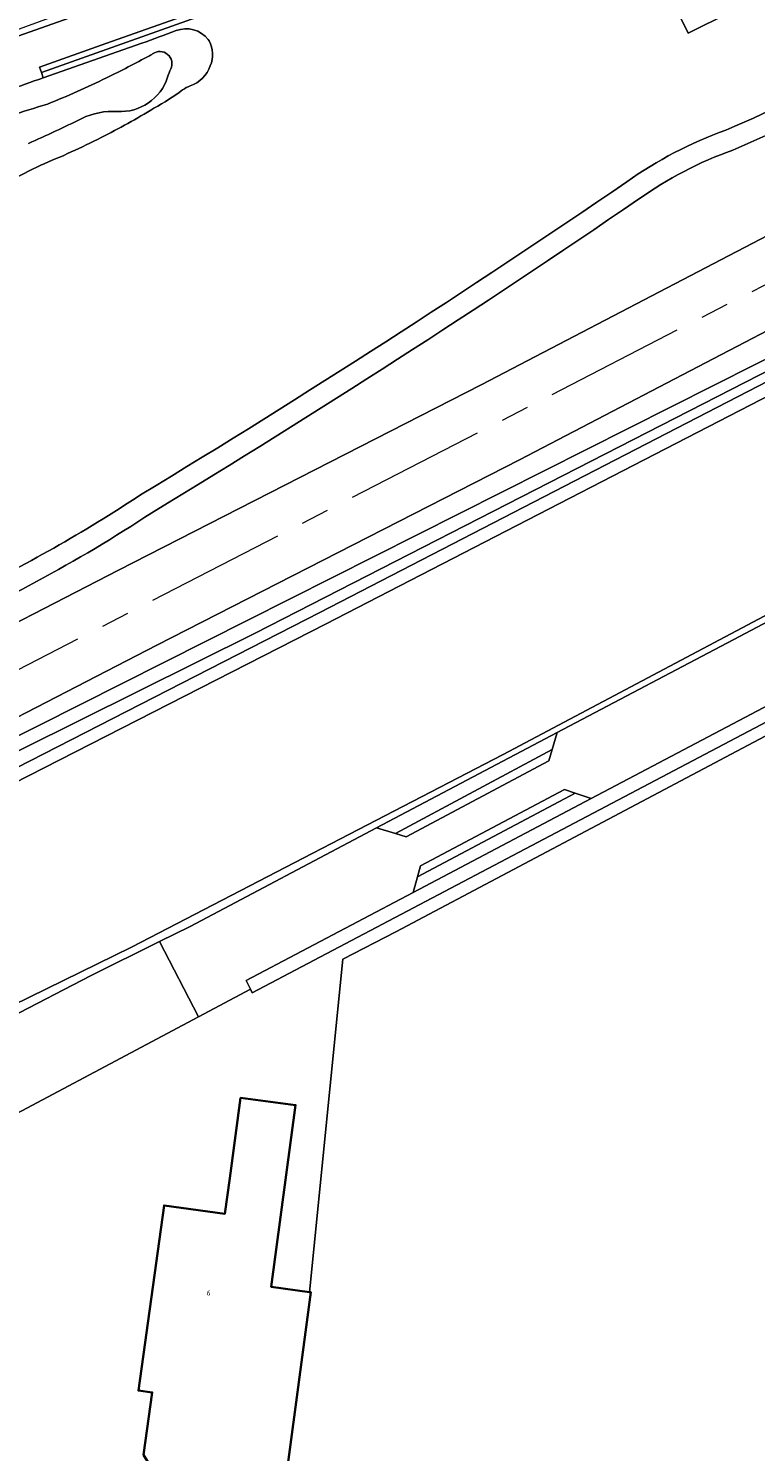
# Model space of a CAD drawing. Header units: metres. Extents: x 197700 to 204338, y 317132 to 325229.
# Tile 231 of 256: x 200072 to 200124, y 318384 to 318485. Entities that reach past the tile are written whole.
import ezdxf
from ezdxf.enums import TextEntityAlignment as Align

# ---------------------------------------------------------------- set-up
doc = ezdxf.new("R2010")
doc.units = ezdxf.units.M
doc.linetypes.add('AM-AS', pattern=[16, 10, -2, 2, -2])
for name, color, linetype, lineweight in [('B-WE-AM-AS_SPOOR-G', 10, 'AM-AS', 18), ('B-WE-GR-BEPLANTING_CULTUUR_BOSPLANTSOEN-GV', 90, 'Continuous', 18), ('B-WE-IE-TERREINAFSCHEIDING_KUNSTMATIG_HEKWERK-G', 20, 'IE-TERREINAFSCHEIDING-KUNSTMATIG', 18), ('B-WE-IE-TERREINAFSCHEIDING_KUNSTMATIG_MUUR-GV', 90, 'Continuous', 18), ('B-WE-OG-BEBOUWING-GV', 7, 'Continuous', 35), ('B-WE-OG-BEBOUWING-T18', 10, 'Continuous', 18), ('B-WE-OG-TERREIN_CULTUURSCHEIDING-GV', 7, 'Continuous', 18), ('B-WE-OG-TERREIN_ERF-GV', 7, 'Continuous', 18), ('B-WE-OG-WATER-GV', 130, 'Continuous', 18), ('B-WE-OG-WATER_SLOOT-GV', 120, 'Continuous', 18), ('B-WE-VH-ONVERHARD-GV', 252, 'Continuous', 18), ('B-WE-VH-VERHARDING_ASFALT-GV', 252, 'Continuous', 18), ('B-WE-VH-VERHARDING_HALFVERHARDING-GV', 252, 'Continuous', 18), ('B-WE-VH-VERHARDING_STRAATBAKSTEEN-GV', 252, 'Continuous', 18), ('B-WE-VH-VERHARDING_TEGEL-GV', 252, 'Continuous', 18)]:
    doc.layers.add(name, color=color, linetype=linetype, lineweight=lineweight)
doc.styles.add('NLCS-ISO-M200-T18', font='NLCS-ISO.ttf', dxfattribs={"height": 0.36})
doc.linetypes.add('IE-TERREINAFSCHEIDING-KUNSTMATIG', pattern='A,4,[82,NLCS.SHX,S=0.75,R=90,X=0,Y=0],4,-2', length=10)

msp = doc.modelspace()

# ---------------------------------------------------------------- linework, layer by layer
at = {"layer": 'B-WE-AM-AS_SPOOR-G'}
msp.add_lwpolyline([(200835.228, 318754.104), (200701.474, 318699.68), (200663.228, 318684.265), (200645.105, 318677.306), (200619.061, 318667.481), (200592.129, 318657.748), (200519.235, 318631.945), (200457.741, 318610.048), (200439.537, 318603.636), (200409.217, 318592.791), (200361.776, 318576.061), (200327.665, 318563.609), (200303.099, 318554.119), (200279.873, 318544.345), (200252.514, 318532.037), (200230.962, 318521.672), (200198.954, 318505.397), (200132.305, 318470.848), (200053.762, 318430.36), (200036.055, 318421.136), (199892.784, 318347.091)], dxfattribs=at)
at = {"layer": 'B-WE-GR-BEPLANTING_CULTUUR_BOSPLANTSOEN-GV'}
for points in [[(200040.085, 318411.738), (200032.022, 318401.882), (200029.416, 318398.034), (200024.603, 318395.327), (200025.184, 318393.272), (200025.613, 318393.445), (200041.705, 318401.211), (200079.261, 318419.604), (200105.724, 318433.326), (200133.791, 318448.206), (200161.726, 318463.83), (200197.729, 318483.073), (200231.564, 318500.918), (200254.23, 318512.44), (200254.715, 318512.682), (200249.095, 318522.713), (200230.793, 318514.159)], [(200197.676, 318496.925), (200130.905, 318462.11), (200093.064, 318442.601), (200052.992, 318422.144)], [(200131.728, 318483.001), (200133.892, 318491.817), (200133.768, 318492.088), (200118.897, 318484.676), (200113.25, 318496.216), (200089.446, 318487.793), (200087.459, 318487.092), (200072.842, 318481.874), (200072.975, 318481.494), (200080.002, 318483.954)], [(200084.713, 318484.22), (200084.779, 318484.132)]]:
    msp.add_lwpolyline(points, dxfattribs=at)
for points in [[(200080.002, 318483.954, 0.0024788), (200082.433, 318484.857)], [(200082.433, 318484.857, -0.3275519), (200084.713, 318484.22)], [(200084.779, 318484.132, -0.2271692), (200084.867, 318482.345)], [(200084.867, 318482.345, -0.2266986), (200083.43, 318480.919)], [(200121.565, 318477.765, 0.0388486), (200131.728, 318483.001)], [(200082.897, 318480.636, -0.0354085), (200080.857, 318479.335)], [(200083.43, 318480.919, 0.0763254), (200082.897, 318480.636)], [(200080.857, 318479.335, -0.0215107), (200077.092, 318477.242)], [(200077.092, 318477.242, -0.0209763), (200072.803, 318475.284)], [(200114.512, 318474.087, -0.0683192), (200121.565, 318477.765)], [(200072.803, 318475.284, 0.0147815), (200068.116, 318472.817)], [(200079.907, 318451.802, 0.0138898), (200114.512, 318474.087)], [(200067.278, 318444.677, 0.0353545), (200079.907, 318451.802)]]:
    msp.add_lwpolyline(points, format="xyb", dxfattribs=at)
at = {"layer": 'B-WE-IE-TERREINAFSCHEIDING_KUNSTMATIG_HEKWERK-G'}
msp.add_lwpolyline([(200317.853, 318535.35), (200311.027, 318532.93), (200286.185, 318520.564), (200254.622, 318503.878), (200223.161, 318487.012), (200193.805, 318471.549), (200151.019, 318448.733), (200098.069, 318420.69), (200094.302, 318418.753), (200091.936, 318395.042)], dxfattribs=at)
at = {"layer": 'B-WE-IE-TERREINAFSCHEIDING_KUNSTMATIG_MUUR-GV'}
msp.add_lwpolyline([(200113.793, 318496.408), (200129.392, 318501.981), (200129.591, 318501.557), (200130.059, 318501.897), (200129.694, 318502.434), (200110.826, 318495.738), (200077.429, 318483.946), (200072.704, 318482.26), (200072.842, 318481.874), (200087.459, 318487.092), (200089.446, 318487.793), (200113.25, 318496.216)], close=True, dxfattribs=at)
at = {"layer": 'B-WE-OG-BEBOUWING-GV'}
msp.add_lwpolyline([(200080.766, 318382.357), (200078.037, 318380.563), (200083.921, 318371.614), (200089.527, 318375.299), (200089.042, 318376.036), (200089.535, 318376.36), (200092.034, 318395.029), (200091.936, 318395.042), (200089.201, 318395.409), (200090.934, 318408.358), (200090.221, 318408.454), (200087.027, 318408.86), (200086.253, 318403.146), (200085.91, 318400.614), (200081.58, 318401.214), (200079.754, 318388.03), (200080.735, 318387.894), (200080.12, 318383.456)], close=True, dxfattribs=at)
at = {"layer": 'B-WE-OG-TERREIN_CULTUURSCHEIDING-GV'}
for points in [[(200323.808, 318559.049), (200287.706, 318544.446), (200261.378, 318532.804), (200246.856, 318526.034), (200224.799, 318515.16), (200204.35, 318504.842), (200129.541, 318466.108), (200106.893, 318454.299), (200081.064, 318441.11), (200055.307, 318427.819), (200039.426, 318419.531), (200040.804, 318417.313)], [(199992.659, 318402.552), (199991.9, 318400.994), (199992.159, 318401.136), (199992.779, 318401.582), (199993.637, 318402.2), (199995.532, 318403.566), (199996.526, 318404.086), (199996.66, 318404.155), (200007.902, 318410.031), (200029.364, 318421.049), (200052.543, 318433.144), (200078.324, 318446.448), (200104.141, 318459.631), (200126.777, 318471.434), (200201.619, 318510.185), (200222.121, 318520.53), (200244.262, 318531.445), (200258.897, 318538.268), (200285.367, 318549.973)], [(200140.427, 318507.941), (200129.423, 318504.676), (200118.986, 318501.522), (200107.964, 318497.968), (200093.632, 318492.928), (200076.573, 318486.915), (200065.135, 318482.731), (200065.283, 318482.325), (200069.536, 318483.88), (200081.729, 318488.2), (200110.324, 318498.116), (200116.191, 318500.085), (200121.191, 318501.779), (200138.301, 318506.92), (200146.373, 318509.243), (200149.405, 318510.11), (200153.696, 318511.567), (200157.319, 318512.985), (200161.296, 318514.679), (200176.986, 318520.889), (200192.066, 318527.073), (200209.95, 318533.867), (200220.935, 318537.648)], [(200269.526, 318513.155), (200205.318, 318479.468), (200153.181, 318451.903), (200111.992, 318430.189), (200099.307, 318423.501), (200087.423, 318417.236), (200087.732, 318416.596), (200087.858, 318416.335), (200153.648, 318451.019), (200205.784, 318478.583), (200270.005, 318512.277)], [(200138.301, 318506.92), (200121.191, 318501.779), (200116.191, 318500.085), (200110.324, 318498.116), (200081.729, 318488.2), (200069.536, 318483.88), (200065.283, 318482.325), (200065.135, 318482.731), (200064.665, 318482.437), (200062.846, 318480.944), (200061.521, 318479.523), (200059.779, 318477.651), (200059.255, 318477.087), (200058.546, 318476.408), (200058.851, 318476.153)], [(200072.975, 318481.494), (200072.842, 318481.874), (200072.704, 318482.26), (200077.429, 318483.946), (200110.826, 318495.738), (200129.694, 318502.434), (200130.059, 318501.897), (200129.591, 318501.557), (200129.392, 318501.981)], [(200129.392, 318501.981), (200113.793, 318496.408), (200113.25, 318496.216), (200118.897, 318484.676), (200133.768, 318492.088)], [(200048.761, 318423.342), (200087.55, 318442.874), (200129.745, 318464.14), (200196.465, 318498.929)]]:
    msp.add_lwpolyline(points, dxfattribs=at)
msp.add_lwpolyline([(200254.715, 318512.682), (200254.23, 318512.44), (200231.564, 318500.918), (200197.729, 318483.073), (200161.726, 318463.83), (200133.791, 318448.206), (200105.724, 318433.326), (200079.261, 318419.604), (200041.705, 318401.211), (200025.613, 318393.445), (200025.184, 318393.272), (200025.243, 318393.064), (200025.521, 318392.085), (200064.977, 318411.668), (200076.33, 318417.551), (200081.258, 318419.998), (200083.426, 318421.075), (200096.709, 318428.087), (200109.569, 318434.876), (200122.534, 318441.72), (200166.912, 318465.172), (200194.278, 318479.676), (200229.009, 318498.003), (200255.331, 318511.583)], close=True, dxfattribs=at)
for points in [[(200135.218, 318483.476, -0.0495835), (200122.071, 318476.352)], [(200067.845, 318479.688, -0.0026723), (200072.975, 318481.494)], [(200122.071, 318476.352, 0.0684021), (200115.359, 318472.849)], [(200115.359, 318472.849, -0.0138601), (200080.71, 318450.534)], [(200080.71, 318450.534, -0.0459996), (200063.869, 318441.505)]]:
    msp.add_lwpolyline(points, format="xyb", dxfattribs=at)
at = {"layer": 'B-WE-OG-TERREIN_ERF-GV'}
for points in [[(200363.877, 318549.745), (200365.578, 318545.08), (200355.624, 318541.378), (200354.228, 318540.858), (200351.594, 318547.316), (200317.853, 318535.35), (200311.027, 318532.93), (200286.185, 318520.564), (200254.622, 318503.878), (200223.161, 318487.012), (200193.805, 318471.549), (200151.019, 318448.733), (200098.069, 318420.69), (200094.302, 318418.753), (200091.936, 318395.042), (200092.034, 318395.029), (200089.535, 318376.36)], [(200080.12, 318383.456), (200080.735, 318387.894), (200079.754, 318388.03), (200081.58, 318401.214), (200085.91, 318400.614), (200086.253, 318403.146), (200087.027, 318408.86), (200090.221, 318408.454), (200090.934, 318408.358), (200089.201, 318395.409), (200091.936, 318395.042), (200094.302, 318418.753), (200098.069, 318420.69), (200151.019, 318448.733), (200193.805, 318471.549), (200223.161, 318487.012), (200254.622, 318503.878), (200286.185, 318520.564), (200311.027, 318532.93), (200317.853, 318535.35), (200351.594, 318547.316), (200354.228, 318540.858), (200355.624, 318541.378), (200354.075, 318545.678)], [(200270.005, 318512.277), (200205.784, 318478.583), (200153.648, 318451.019), (200087.858, 318416.335), (200087.732, 318416.596), (200084.037, 318414.633), (200066.6, 318405.371), (200066.646, 318405.232)]]:
    msp.add_lwpolyline(points, dxfattribs=at)
at = {"layer": 'B-WE-OG-WATER-GV'}
for points in [[(200196.917, 318498.275), (200129.919, 318463.377), (200088.072, 318441.964), (200050.607, 318423.341)], [(200051.386, 318422.309), (200092.671, 318443.425), (200130.411, 318462.906), (200197.2, 318497.758)]]:
    msp.add_lwpolyline(points, dxfattribs=at)
for points in [[(200080.548, 318483.069, -0.0115201), (200077.475, 318481.499)], [(200080.763, 318483.203, -0.0314296), (200080.548, 318483.069)], [(200082.058, 318482.128, 0.7719267), (200080.763, 318483.203)], [(200081.829, 318481.543, -0.0310646), (200082.058, 318482.128)], [(200077.475, 318481.499, -0.0227603), (200073.269, 318479.627)], [(200078.243, 318479.098, 0.3437487), (200081.829, 318481.543)], [(200073.269, 318479.627, 0.0110394), (200068.018, 318477.897)], [(200075.718, 318478.595, -0.1308663), (200078.243, 318479.098)], [(200071.921, 318476.825, 0.0105996), (200075.718, 318478.595)]]:
    msp.add_lwpolyline(points, format="xyb", dxfattribs=at)
at = {"layer": 'B-WE-OG-WATER_SLOOT-GV'}
for points in [[(200196.465, 318498.929), (200129.745, 318464.14), (200087.55, 318442.874), (200048.761, 318423.342)], [(200050.607, 318423.341), (200088.072, 318441.964), (200129.919, 318463.377), (200196.917, 318498.275)], [(200197.2, 318497.758), (200130.411, 318462.906), (200092.671, 318443.425), (200051.386, 318422.309)], [(200052.992, 318422.144), (200093.064, 318442.601), (200130.905, 318462.11), (200197.676, 318496.925)], [(200084.779, 318484.132), (200084.713, 318484.22)], [(200080.002, 318483.954), (200072.975, 318481.494)]]:
    msp.add_lwpolyline(points, dxfattribs=at)
for points in [[(200082.433, 318484.857, -0.0024788), (200080.002, 318483.954)], [(200084.713, 318484.22, 0.3275519), (200082.433, 318484.857)], [(200084.867, 318482.345, 0.2271692), (200084.779, 318484.132)], [(200077.475, 318481.499, 0.0115201), (200080.548, 318483.069)], [(200080.548, 318483.069, 0.0314296), (200080.763, 318483.203)], [(200080.763, 318483.203, -0.7719267), (200082.058, 318482.128)], [(200082.058, 318482.128, 0.0310646), (200081.829, 318481.543)], [(200083.43, 318480.919, 0.2266986), (200084.867, 318482.345)], [(200072.975, 318481.494, 0.0026723), (200067.845, 318479.688)], [(200073.269, 318479.627, 0.0227603), (200077.475, 318481.499)], [(200081.829, 318481.543, -0.3437487), (200078.243, 318479.098)], [(200080.857, 318479.335, 0.0354085), (200082.897, 318480.636)], [(200082.897, 318480.636, -0.0763254), (200083.43, 318480.919)], [(200068.018, 318477.897, -0.0110394), (200073.269, 318479.627)], [(200078.243, 318479.098, 0.1308663), (200075.718, 318478.595)], [(200077.092, 318477.242, 0.0215107), (200080.857, 318479.335)], [(200075.718, 318478.595, -0.0105996), (200071.921, 318476.825)], [(200072.803, 318475.284, 0.0209763), (200077.092, 318477.242)], [(200068.116, 318472.817, -0.0147815), (200072.803, 318475.284)]]:
    msp.add_lwpolyline(points, format="xyb", dxfattribs=at)
at = {"layer": 'B-WE-VH-ONVERHARD-GV'}
for points in [[(200122.071, 318476.352, 0.0495835), (200135.218, 318483.476)], [(200131.728, 318483.001, -0.0388486), (200121.565, 318477.765)], [(200121.565, 318477.765, 0.0683192), (200114.512, 318474.087)], [(200115.359, 318472.849, -0.0684021), (200122.071, 318476.352)], [(200114.512, 318474.087, -0.0138898), (200079.907, 318451.802)], [(200080.71, 318450.534, 0.0138601), (200115.359, 318472.849)], [(200079.907, 318451.802, -0.0353545), (200067.278, 318444.677)], [(200063.869, 318441.505, 0.0459996), (200080.71, 318450.534)]]:
    msp.add_lwpolyline(points, format="xyb", dxfattribs=at)
at = {"layer": 'B-WE-VH-VERHARDING_ASFALT-GV'}
for points in [[(200166.912, 318465.172), (200122.534, 318441.72), (200109.569, 318434.876), (200109.199, 318433.66), (200108.959, 318432.869), (200098.809, 318427.451), (200098.049, 318427.681), (200096.709, 318428.087), (200083.426, 318421.075), (200081.258, 318419.998), (200084.037, 318414.633), (200087.732, 318416.596), (200087.423, 318417.236), (200099.307, 318423.501), (200099.618, 318424.597), (200099.839, 318425.377), (200110.086, 318430.812), (200110.837, 318430.566), (200111.992, 318430.189), (200153.181, 318451.903)], [(200066.646, 318405.232), (200066.6, 318405.371), (200084.037, 318414.633), (200081.258, 318419.998), (200076.33, 318417.551), (200064.977, 318411.668), (200025.521, 318392.085), (200012.518, 318385.631), (200015.329, 318379.904), (200015.451, 318379.976), (200016.444, 318380.469)]]:
    msp.add_lwpolyline(points, dxfattribs=at)
at = {"layer": 'B-WE-VH-VERHARDING_HALFVERHARDING-GV'}
for points in [[(200126.777, 318471.434), (200104.141, 318459.631), (200078.324, 318446.448), (200052.543, 318433.144)], [(200055.307, 318427.819), (200081.064, 318441.11), (200106.893, 318454.299), (200129.541, 318466.108)]]:
    msp.add_lwpolyline(points, dxfattribs=at)
at = {"layer": 'B-WE-VH-VERHARDING_STRAATBAKSTEEN-GV'}
for points in [[(200109.199, 318433.66), (200098.049, 318427.681), (200098.809, 318427.451), (200108.959, 318432.869)], [(200099.618, 318424.597), (200110.837, 318430.566), (200110.086, 318430.812), (200099.839, 318425.377)]]:
    msp.add_lwpolyline(points, close=True, dxfattribs=at)
at = {"layer": 'B-WE-VH-VERHARDING_TEGEL-GV'}
for points in [[(200109.199, 318433.66), (200109.569, 318434.876), (200096.709, 318428.087), (200098.049, 318427.681)], [(200110.837, 318430.566), (200099.618, 318424.597), (200099.307, 318423.501), (200111.992, 318430.189)]]:
    msp.add_lwpolyline(points, close=True, dxfattribs=at)

# ---------------------------------------------------------------- texts
at = {"layer": 'B-WE-OG-BEBOUWING-T18', "style": 'NLCS-ISO-M200-T18'}
msp.add_text('6', height=0.36, rotation=352.2, dxfattribs=at).set_placement((200084.755, 318394.981), align=Align.MIDDLE)

doc.saveas('drawing.dxf')
